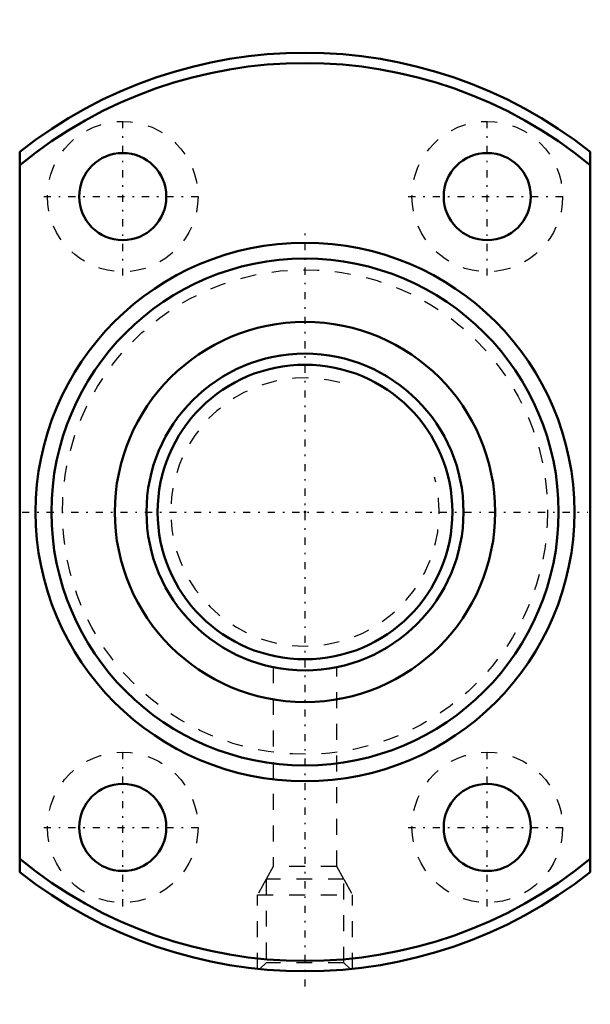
# Model space of a CAD drawing. Header units: millimetres. Extents: x -18 to 18, y -31.1 to 31.1.
import ezdxf

# ---------------------------------------------------------------- set-up
doc = ezdxf.new("R2010")
doc.units = ezdxf.units.MM
doc.linetypes.add('Center', pattern=[1.5, 0.45, -0.5, 0.05, -0.5])
doc.linetypes.add('Dashed', pattern=[2, 1, -1])
for name, color, linetype, lineweight in [('2d ConnectionPoints', 7, 'Continuous', 50), ('AM_0', 7, 'Continuous', 50), ('AM_5', 3, 'Continuous', 25), ('AM_7', 7, 'Center', 25), ('AM_9', 6, 'Dashed', 25)]:
    doc.layers.add(name, color=color, linetype=linetype, lineweight=lineweight)

# ---------------------------------------------------------------- blocks, each defined once
blk = doc.blocks.new('1_DIK_2005_6RR_Nut_0_in_DIK2005_6RRG0_71LC0_000_2')
at = {"layer": 'AM_0'}
for p, q in [((-18, -22.738), (-18, 22.738)), ((18, 22.738), (18, -22.738))]:
    blk.add_line(p, q, dxfattribs=at)
for centre, radius in [((-11.5, 19.919), 2.75), ((11.5, 19.919), 2.75), ((0, 0), 17), ((0, 0), 16), ((0, 0), 12), ((-11.5, -19.919), 2.75), ((11.5, -19.919), 2.75)]:
    blk.add_circle(centre, radius, dxfattribs=at)
for radius, start, end in [(29, 51.63349, 128.36651), (28.35, 50.5859, 129.4141), (28.35, 230.5859, 309.4141), (29, 231.63349, 308.36651)]:
    blk.add_arc((0, 0), radius, start, end, dxfattribs=at)
at = {"layer": 'AM_5', "linetype": 'Dashed'}
for p, q in [((-2.459, -23.18), (-3, -24.18)), ((2.459, -23.18), (3, -24.18)), ((-3, -28.844), (-3, -24.18)), ((-3, -24.18), (3, -24.18)), ((3, -28.844), (3, -24.18))]:
    blk.add_line(p, q, dxfattribs=at)
at = {"layer": 'AM_7'}
for p, q in [((-11.5, 14.931), (-11.5, 24.906)), ((11.5, 14.931), (11.5, 24.906)), ((-16.488, 19.919), (-6.512, 19.919)), ((6.512, 19.919), (16.488, 19.919)), ((0, -29.97), (0, 17.85)), ((-17.85, 0), (17.85, 0)), ((-11.5, -24.906), (-11.5, -14.931)), ((11.5, -24.906), (11.5, -14.931)), ((-16.488, -19.919), (-6.512, -19.919)), ((6.512, -19.919), (16.488, -19.919))]:
    blk.add_line(p, q, dxfattribs=at)
at = {"layer": 'AM_9'}
for p, q in [((-2, -9.799), (-2, -22.38)), ((2, -22.38), (2, -9.798)), ((-2, -22.38), (-2.459, -23.18)), ((2, -22.38), (-2, -22.38)), ((2.459, -23.18), (2, -22.38)), ((2.459, -23.18), (-2.459, -23.18)), ((-2.459, -23.18), (-2.459, -28.459)), ((2.459, -28.459), (2.459, -23.18)), ((-2.459, -28.459), (-2.854, -28.854)), ((2.459, -28.459), (-2.459, -28.459)), ((2.855, -28.855), (2.459, -28.459))]:
    blk.add_line(p, q, dxfattribs=at)
for centre, radius in [((-11.5, 19.919), 4.75), ((11.5, 19.919), 4.75), ((0, 0), 15.3), ((-11.5, -19.919), 4.75), ((11.5, -19.919), 4.75)]:
    blk.add_circle(centre, radius, dxfattribs=at)
blk = doc.blocks.new('2_DIK_2005_6RR07100_Shaft_0_in_DIK2005_6RRG0_71LC0_000_2')
at = {"layer": 'AM_0'}
for radius in [10, 9.3]:
    blk.add_circle((0, 0), radius, dxfattribs=at)
at = {"layer": 'AM_5', "linetype": 'Dashed'}
blk.add_arc((0, 0), 8.467, 75, 15, dxfattribs=at)

msp = doc.modelspace()

# ---------------------------------------------------------------- linework, layer by layer
at = {"layer": '2d ConnectionPoints'}
msp.add_point((0, 0), dxfattribs=at)
msp.add_point((0, 0), dxfattribs=at)

# ---------------------------------------------------------------- block references
for name in ['1_DIK_2005_6RR_Nut_0_in_DIK2005_6RRG0_71LC0_000_2', '2_DIK_2005_6RR07100_Shaft_0_in_DIK2005_6RRG0_71LC0_000_2']:
    msp.add_blockref(name, (0, 0))

doc.saveas('drawing.dxf')
